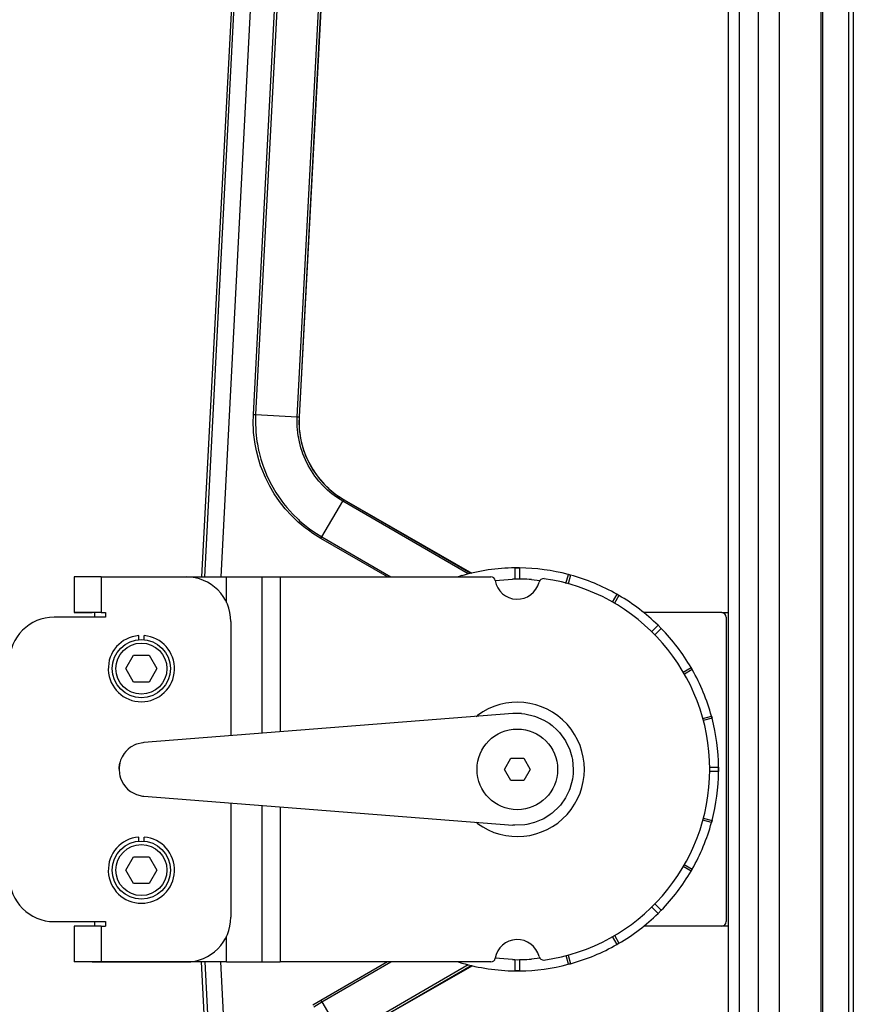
# Model space of a CAD drawing. Header units: millimetres. Extents: x -238.7 to -213.2, y 263.5 to 326.7.
# Tile 5 of 7: x -226.3 to -213.9, y 291.6 to 306.3. Entities that reach past the tile are written whole.
import ezdxf

# ---------------------------------------------------------------- set-up
doc = ezdxf.new("R2010")
doc.units = ezdxf.units.MM

# ---------------------------------------------------------------- blocks, each defined once
blk = doc.blocks.new('Mittelteil_1__6', base_point=(-3354.3, 4236.07))
at = {"color": 1, "linetype": 'Continuous'}
for p, q in [((-3332.91, 4505.21), (-3327.11, 4615.97)), ((-3326.67, 4616.2), (-3332.48, 4505.18)), ((-3342.7, 4505.71), (-3337.4, 4606.74)), ((-3336.88, 4607.16), (-3342.2, 4505.69)), ((-3343.17, 4601.55), (-3349.98, 4469.47)), ((-3353.57, 4469.47), (-3346.92, 4598.39)), ((-3342.74, 4503.81), (-3342.7, 4505.71)), ((-3342.2, 4505.69), (-3342.24, 4503.81)), ((-3342.2, 4505.69), (-3332.91, 4505.21)), ((-3342.69, 4502.37), (-3342.74, 4503.81)), ((-3342.24, 4503.81), (-3342.19, 4502.39)), ((-3332.93, 4503.8), (-3332.91, 4505.21)), ((-3332.9, 4502.94), (-3332.93, 4503.8)), ((-3332.48, 4505.18), (-3332.51, 4503.8)), ((-3332.51, 4503.8), (-3332.47, 4502.95)), ((-3342.64, 4501.71), (-3342.69, 4502.37)), ((-3342.4, 4499.64), (-3342.64, 4501.71)), ((-3342.19, 4502.39), (-3342.14, 4501.75)), ((-3342.14, 4501.75), (-3341.91, 4499.71)), ((-3332.86, 4502.38), (-3332.9, 4502.94)), ((-3332.69, 4500.98), (-3332.86, 4502.38)), ((-3332.47, 4502.95), (-3332.44, 4502.41)), ((-3332.44, 4502.41), (-3332.35, 4501.61)), ((-3332.35, 4501.61), (-3332.27, 4501.04)), ((-3342.31, 4499.07), (-3342.4, 4499.64)), ((-3342.02, 4497.6), (-3342.31, 4499.07)), ((-3341.91, 4499.71), (-3341.82, 4499.15)), ((-3341.82, 4499.15), (-3341.54, 4497.71)), ((-3332.65, 4500.7), (-3332.69, 4500.98)), ((-3332.43, 4499.59), (-3332.65, 4500.7)), ((-3332.08, 4498.25), (-3332.43, 4499.59)), ((-3332.27, 4501.04), (-3332.22, 4500.75)), ((-3332.22, 4500.75), (-3332.01, 4499.68)), ((-3332.01, 4499.68), (-3331.66, 4498.35)), ((-3341.5, 4495.59), (-3342.02, 4497.6)), ((-3341.54, 4497.71), (-3341.5, 4497.56)), ((-3341.5, 4497.56), (-3341.03, 4495.73)), ((-3331.82, 4497.44), (-3332.08, 4498.25)), ((-3331.63, 4496.91), (-3331.82, 4497.44)), ((-3331.66, 4498.35), (-3331.4, 4497.55)), ((-3331.08, 4495.6), (-3331.63, 4496.91)), ((-3331.4, 4497.55), (-3331.22, 4497.03)), ((-3331.22, 4497.03), (-3331.1, 4496.73)), ((-3341.08, 4494.27), (-3341.5, 4495.59)), ((-3341.03, 4495.73), (-3340.61, 4494.42)), ((-3331.1, 4496.73), (-3330.68, 4495.75)), ((-3330.44, 4494.31), (-3331.08, 4495.6)), ((-3330.68, 4495.75), (-3329.37, 4493.33)), ((-3340.84, 4493.61), (-3341.08, 4494.27)), ((-3340.03, 4491.67), (-3340.84, 4493.61)), ((-3340.61, 4494.42), (-3340.38, 4493.78)), ((-3340.38, 4493.78), (-3339.6, 4491.87)), ((-3329.75, 4493.14), (-3330.44, 4494.31)), ((-3328.96, 4491.98), (-3329.75, 4493.14)), ((-3329.37, 4493.33), (-3328.68, 4492.32)), ((-3339.06, 4489.72), (-3340.03, 4491.67)), ((-3339.6, 4491.87), (-3338.69, 4490.03)), ((-3328.62, 4491.53), (-3328.96, 4491.98)), ((-3328.68, 4492.32), (-3328.25, 4491.75)), ((-3328.09, 4490.87), (-3328.62, 4491.53)), ((-3328.25, 4491.75), (-3327.73, 4491.11)), ((-3327.08, 4489.76), (-3328.09, 4490.87)), ((-3327.73, 4491.11), (-3326.8, 4490.09)), ((-3338.06, 4488.02), (-3339.06, 4489.72)), ((-3338.69, 4490.03), (-3337.66, 4488.27)), ((-3336.88, 4486.31), (-3338.06, 4488.02)), ((-3337.66, 4488.27), (-3336.51, 4486.58)), ((-3326.34, 4489.04), (-3327.08, 4489.76)), ((-3326.8, 4490.09), (-3326.01, 4489.32)), ((-3326.14, 4488.85), (-3326.34, 4489.04)), ((-3325.07, 4487.95), (-3326.14, 4488.85)), ((-3326.01, 4489.32), (-3325.81, 4489.13)), ((-3325.81, 4489.13), (-3325.24, 4488.64)), ((-3325.24, 4488.64), (-3324.76, 4488.26)), ((-3324.76, 4488.26), (-3324.32, 4487.92)), ((-3336.34, 4485.59), (-3336.88, 4486.31)), ((-3336.51, 4486.58), (-3335.97, 4485.86)), ((-3335.97, 4485.86), (-3335.24, 4484.96)), ((-3327.43, 4478.4), (-3322.7, 4486.35)), ((-3324.62, 4487.62), (-3325.07, 4487.95)), ((-3323.94, 4487.13), (-3324.62, 4487.62)), ((-3324.32, 4487.92), (-3323.65, 4487.45)), ((-3322.7, 4486.35), (-3323.94, 4487.13)), ((-3323.65, 4487.45), (-3322.45, 4486.7)), ((-3294.69, 4470.12), (-3322.7, 4486.35)), ((-3322.45, 4486.7), (-3294.08, 4470.26)), ((-3335.59, 4484.67), (-3336.34, 4485.59)), ((-3334.18, 4483.13), (-3335.59, 4484.67)), ((-3335.24, 4484.96), (-3333.86, 4483.43)), ((-3332.96, 4481.94), (-3334.18, 4483.13)), ((-3333.86, 4483.43), (-3332.65, 4482.25)), ((-3332.68, 4481.69), (-3332.96, 4481.94)), ((-3331.09, 4480.37), (-3332.68, 4481.69)), ((-3332.65, 4482.25), (-3332.39, 4482.01)), ((-3332.39, 4482.01), (-3330.83, 4480.7)), ((-3330.41, 4479.86), (-3331.09, 4480.37)), ((-3330.83, 4480.7), (-3330.16, 4480.19)), ((-3329.41, 4479.16), (-3330.41, 4479.86)), ((-3330.16, 4480.19), (-3329.18, 4479.5)), ((-3329.18, 4479.5), (-3327.43, 4478.4)), ((-3327.63, 4478.06), (-3329.41, 4479.16)), ((-3327.63, 4478.06), (-3327.43, 4478.4)), ((-3312.76, 4469.47), (-3327.63, 4478.06)), ((-3327.43, 4478.4), (-3311.97, 4469.47)), ((-3353.57, 4383.47), (-3346.92, 4254.55)), ((-3343.17, 4251.39), (-3349.98, 4383.47)), ((-3312.75, 4383.47), (-3327.63, 4374.88)), ((-3327.43, 4374.54), (-3311.96, 4383.47)), ((-3294.68, 4382.83), (-3322.7, 4366.59)), ((-3322.48, 4366.22), (-3294.07, 4382.68)), ((-3327.63, 4374.88), (-3329.41, 4373.78)), ((-3329.18, 4373.44), (-3327.43, 4374.54)), ((-3327.63, 4374.88), (-3327.43, 4374.54)), ((-3327.43, 4374.54), (-3322.7, 4366.59))]:
    blk.add_line(p, q, dxfattribs=at)
at = {"color": 7, "linetype": 'Continuous'}
for p, q in [((-3326.57, 4616.36), (-3332.48, 4505.18)), ((-3347.55, 4598.24), (-3354.3, 4469.47)), ((-3322.45, 4486.7), (-3293.85, 4470.31)), ((-3347.55, 4254.7), (-3354.3, 4383.47)), ((-3322.48, 4366.22), (-3293.84, 4382.63))]:
    blk.add_line(p, q, dxfattribs=at)
blk.add_arc((-3312.41, 4504.11), 20.1, 176.9361, 240.0433, dxfattribs=at)
at = {"color": 1, "linetype": 'Continuous'}
for points, knots in [([(-3342.7, 4505.71), (-3342.61, 4505.71), (-3342.45, 4505.7), (-3342.28, 4505.69), (-3342.2, 4505.69)], [0, 0, 0, 0, 0.2493653, 0.4980991, 0.4980991, 0.4980991, 0.4980991]), ([(-3332.91, 4505.21), (-3332.87, 4505.2), (-3332.76, 4505.2), (-3332.62, 4505.19), (-3332.52, 4505.19), (-3332.49, 4505.18), (-3332.48, 4505.18)], [0, 0, 0, 0, 0.1250486, 0.3261655, 0.4149161, 0.4275948, 0.4275948, 0.4275948, 0.4275948]), ([(-3322.45, 4486.7), (-3322.45, 4486.69), (-3322.47, 4486.67), (-3322.52, 4486.61), (-3322.61, 4486.5), (-3322.66, 4486.41), (-3322.7, 4486.35)], [0, 0, 0, 0, 0.0128751, 0.1030005, 0.2209228, 0.4299465, 0.4299465, 0.4299465, 0.4299465]), ([(-3322.45, 4486.7), (-3322.45, 4486.69), (-3322.47, 4486.67), (-3322.52, 4486.61), (-3322.61, 4486.5), (-3322.66, 4486.41), (-3322.7, 4486.35)], [0, 0, 0, 0, 0.0128751, 0.1030005, 0.2209228, 0.4299465, 0.4299465, 0.4299465, 0.4299465])]:
    blk.add_open_spline(points, degree=3, knots=knots, dxfattribs=at)
blk = doc.blocks.new('Rückdeckel-kpl___7', base_point=(-3354.3, 4236.07))
blk.add_blockref('Mittelteil_1__6', (-3354.3, 4236.07))
blk = doc.blocks.new('Diffusor-Rahmen-seitlich_1__8', base_point=(-3209.63, 4018.04))
at = {"color": 1, "linetype": 'Continuous'}
blk.add_line((-3209.63, 4018.92), (-3209.63, 4834.02), dxfattribs=at)
at = {"color": 7, "linetype": 'Continuous'}
blk.add_line((-3208.63, 4018.04), (-3208.63, 4834.9), dxfattribs=at)
blk = doc.blocks.new('Standard-Diffusor-kpl___9', base_point=(-3209.63, 4018.04))
blk.add_blockref('Diffusor-Rahmen-seitlich_1__8', (-3209.63, 4018.04))
blk = doc.blocks.new('Aufnahmewinkel-kurz_1', base_point=(-3382.73, 4383.47))
at = {"color": 7, "linetype": 'Continuous'}
for p, q in [((-3382.73, 4461.47), (-3378.73, 4461.47)), ((-3378.48, 4461.47), (-3378.73, 4461.47)), ((-3378.23, 4461.47), (-3378.48, 4461.47)), ((-3378.73, 4383.47), (-3382.73, 4383.47)), ((-3378.73, 4383.47), (-3376.73, 4383.47)), ((-3376.73, 4383.47), (-3357.73, 4383.47))]:
    blk.add_line(p, q, dxfattribs=at)
blk = doc.blocks.new('Aufnahmewinkel-kurz', base_point=(-3403.23, 4383.47))
at = {"color": 7, "linetype": 'Continuous'}
for p, q in [((-3382.73, 4469.47), (-3382.73, 4461.47)), ((-3376.73, 4469.47), (-3382.73, 4469.47)), ((-3376.73, 4469.47), (-3357.73, 4469.47)), ((-3375.73, 4460.47), (-3387.23, 4460.47)), ((-3376.73, 4461.47), (-3382.73, 4461.47)), ((-3376.73, 4461.47), (-3375.73, 4461.47)), ((-3375.73, 4461.47), (-3375.73, 4460.47)), ((-3347.73, 4459.47), (-3347.73, 4433.98)), ((-3397.23, 4439.97), (-3397.23, 4450.47)), ((-3403.23, 4412.97), (-3403.23, 4439.97)), ((-3403.23, 4439.97), (-3397.23, 4439.97)), ((-3347.73, 4418.96), (-3347.73, 4393.47)), ((-3397.23, 4412.97), (-3403.23, 4412.97)), ((-3397.23, 4412.97), (-3397.23, 4402.47)), ((-3387.23, 4392.47), (-3375.73, 4392.47)), ((-3382.73, 4391.47), (-3382.73, 4383.47)), ((-3376.73, 4391.47), (-3382.73, 4391.47)), ((-3376.73, 4391.47), (-3375.73, 4391.47)), ((-3375.73, 4392.47), (-3375.73, 4391.47)), ((-3376.73, 4383.47), (-3382.73, 4383.47)), ((-3376.73, 4383.47), (-3357.73, 4383.47))]:
    blk.add_line(p, q, dxfattribs=at)
at = {"color": 1, "linetype": 'Continuous'}
for p, q in [((-3376.73, 4469.47), (-3376.73, 4461.47)), ((-3397.23, 4412.97), (-3397.23, 4439.97)), ((-3376.73, 4391.47), (-3376.73, 4383.47))]:
    blk.add_line(p, q, dxfattribs=at)
at = {"color": 7, "linetype": 'Continuous'}
for centre, start, end in [((-3357.73, 4459.47), 360, 90), ((-3387.23, 4450.47), 90, 180), ((-3387.23, 4402.47), 180, 270), ((-3357.73, 4393.47), 270, 360)]:
    blk.add_arc(centre, 10, start, end, dxfattribs=at)
blk = doc.blocks.new('Rohrbuegel-kurz', base_point=(-3416.23, 4408.27))
at = {"color": 7, "linetype": 'Continuous'}
for p, q in [((-3401.23, 4444.65), (-3401.52, 4444.62)), ((-3401.23, 4444.65), (-3401.52, 4444.62)), ((-3401.09, 4444.64), (-3401.23, 4444.65)), ((-3399.39, 4444.23), (-3399.57, 4444.3)), ((-3398.96, 4443.99), (-3399.39, 4444.23)), ((-3399.23, 4444.17), (-3399.39, 4444.23)), ((-3398.96, 4443.99), (-3399.23, 4444.17)), ((-3405.21, 4441.82), (-3405.27, 4441.62)), ((-3405.27, 4441.62), (-3405.21, 4441.82)), ((-3404.98, 4442.36), (-3405.21, 4441.82)), ((-3404.98, 4442.36), (-3405.21, 4441.82)), ((-3405.09, 4442.06), (-3404.98, 4442.36)), ((-3404.85, 4442.57), (-3404.98, 4442.36)), ((-3404.67, 4442.87), (-3404.75, 4442.73)), ((-3404.52, 4443.07), (-3404.67, 4442.87)), ((-3404.27, 4443.32), (-3404.52, 4443.07)), ((-3403.46, 4443.99), (-3403.93, 4443.67)), ((-3402.42, 4442.28), (-3403.07, 4441.68)), ((-3402.2, 4442.43), (-3402.78, 4442.02)), ((-3401.47, 4442.64), (-3402.2, 4442.43)), ((-3401.85, 4442.56), (-3402.2, 4442.43)), ((-3401.47, 4442.64), (-3401.85, 4442.56)), ((-3401.23, 4442.65), (-3401.47, 4442.64)), ((-3401.09, 4442.65), (-3401.23, 4442.65)), ((-3400.71, 4442.59), (-3401.09, 4442.65)), ((-3400.18, 4442.39), (-3401.09, 4442.65)), ((-3400.34, 4442.47), (-3400.71, 4442.59)), ((-3400.18, 4442.39), (-3400.34, 4442.47)), ((-3400.01, 4442.28), (-3400.18, 4442.39)), ((-3399.49, 4441.8), (-3400.18, 4442.39)), ((-3399.49, 4441.8), (-3400.01, 4442.28)), ((-3398.39, 4443.55), (-3398.6, 4443.71)), ((-3398.39, 4443.55), (-3398.6, 4443.71)), ((-3398.14, 4443.31), (-3398.39, 4443.55)), ((-3397.63, 4442.64), (-3397.87, 4442.96)), ((-3397.71, 4442.77), (-3397.87, 4442.96)), ((-3397.49, 4442.33), (-3397.63, 4442.64)), ((-3397.23, 4441.62), (-3397.37, 4442.15)), ((-3397.27, 4441.87), (-3397.37, 4442.15)), ((-3397.27, 4441.87), (-3397.23, 4441.62)), ((-3408.7, 4439.48), (-3408.45, 4439.62)), ((-3408.45, 4439.62), (-3408.32, 4439.69)), ((-3408.32, 4439.69), (-3406.92, 4440.35)), ((-3408.32, 4439.69), (-3408.18, 4439.76)), ((-3408.18, 4439.76), (-3408.01, 4439.85)), ((-3408.01, 4439.85), (-3407.87, 4439.92)), ((-3407.87, 4439.92), (-3407.74, 4439.99)), ((-3407.74, 4439.99), (-3407.6, 4440.05)), ((-3407.6, 4440.05), (-3407.39, 4440.15)), ((-3407.39, 4440.15), (-3407.24, 4440.21)), ((-3407.24, 4440.21), (-3407.1, 4440.27)), ((-3407.1, 4440.27), (-3406.92, 4440.35)), ((-3406.92, 4440.35), (-3406.64, 4440.46)), ((-3406.92, 4440.35), (-3406.78, 4440.41)), ((-3406.78, 4440.41), (-3406.64, 4440.46)), ((-3406.78, 4440.41), (-3406.64, 4440.46)), ((-3406.64, 4440.46), (-3406.78, 4440.41)), ((-3406.78, 4440.41), (-3406.64, 4440.46)), ((-3406.64, 4440.46), (-3406.28, 4440.6)), ((-3406.64, 4440.46), (-3406.42, 4440.54)), ((-3406.28, 4440.6), (-3406.42, 4440.54)), ((-3406.28, 4440.6), (-3406.11, 4440.65)), ((-3406.28, 4440.6), (-3406.11, 4440.65)), ((-3406.11, 4440.65), (-3405.94, 4440.71)), ((-3406.11, 4440.65), (-3405.94, 4440.71)), ((-3405.44, 4440.14), (-3405.51, 4426.47)), ((-3405.27, 4441.62), (-3405.44, 4440.14)), ((-3405.43, 4440.47), (-3405.43, 4412.47)), ((-3403.43, 4412.47), (-3403.43, 4440.47)), ((-3403.42, 4439.54), (-3403.41, 4440.64)), ((-3403.41, 4440.64), (-3403.07, 4441.68)), ((-3403.25, 4441.21), (-3403.35, 4441)), ((-3403.16, 4441.42), (-3403.25, 4441.21)), ((-3403.07, 4441.68), (-3403.16, 4441.42)), ((-3399.15, 4441.2), (-3399.31, 4441.52)), ((-3399.15, 4441.2), (-3399.16, 4441.01)), ((-3399.15, 4441.2), (-3399.16, 4441.01)), ((-3399.16, 4441.01), (-3399.15, 4441.2)), ((-3399.15, 4441.2), (-3399.16, 4441.01)), ((-3399.15, 4441.2), (-3399.16, 4441.01)), ((-3399.16, 4441.01), (-3399.15, 4441.2)), ((-3399.16, 4441.01), (-3399.04, 4440.68)), ((-3399.04, 4440.68), (-3399.16, 4441.01)), ((-3399.04, 4440.68), (-3399.16, 4441.01)), ((-3399.03, 4439.97), (-3399.04, 4440.68)), ((-3399.03, 4440.47), (-3399.03, 4439.97)), ((-3411.9, 4437.01), (-3411.33, 4437.56)), ((-3411.69, 4437.22), (-3411.48, 4437.42)), ((-3411.48, 4437.42), (-3411.33, 4437.56)), ((-3411.33, 4437.56), (-3411.09, 4437.77)), ((-3411.09, 4437.77), (-3410.81, 4438.01)), ((-3411.09, 4437.77), (-3410.81, 4438.01)), ((-3410.81, 4438.01), (-3410.16, 4438.52)), ((-3410.81, 4438.01), (-3410.6, 4438.18)), ((-3410.6, 4438.18), (-3410.38, 4438.35)), ((-3410.16, 4438.52), (-3409.94, 4438.68)), ((-3409.94, 4438.68), (-3409.71, 4438.84)), ((-3409.71, 4438.84), (-3408.94, 4439.34)), ((-3409.71, 4438.84), (-3409.48, 4439)), ((-3409.48, 4439), (-3409.35, 4439.08)), ((-3409.35, 4439.08), (-3408.94, 4439.34)), ((-3408.94, 4439.34), (-3408.7, 4439.48)), ((-3408.94, 4439.34), (-3408.7, 4439.48)), ((-3403.43, 4439.28), (-3403.18, 4439.31)), ((-3403.4, 4430.82), (-3403.42, 4439.54)), ((-3413.7, 4434.81), (-3413.22, 4435.48)), ((-3413.45, 4435.17), (-3413.22, 4435.48)), ((-3413.22, 4435.48), (-3413.11, 4435.63)), ((-3413.11, 4435.63), (-3412.9, 4435.89)), ((-3412.9, 4435.89), (-3412.35, 4436.53)), ((-3412.9, 4435.89), (-3412.71, 4436.12)), ((-3412.55, 4436.31), (-3412.35, 4436.53)), ((-3412.35, 4436.53), (-3412.11, 4436.79)), ((-3412.11, 4436.79), (-3411.9, 4437.01)), ((-3412.11, 4436.79), (-3411.9, 4437.01)), ((-3411.9, 4437.01), (-3411.69, 4437.22)), ((-3414.79, 4432.89), (-3414.72, 4433.02)), ((-3414.72, 4433.02), (-3414.45, 4433.54)), ((-3414.45, 4433.54), (-3414.15, 4434.08)), ((-3414.45, 4433.54), (-3414.37, 4433.71)), ((-3414.37, 4433.71), (-3414.23, 4433.95)), ((-3414.23, 4433.95), (-3414.15, 4434.08)), ((-3414.15, 4434.08), (-3413.85, 4434.57)), ((-3413.85, 4434.57), (-3413.7, 4434.81)), ((-3413.85, 4434.57), (-3413.7, 4434.81)), ((-3413.7, 4434.81), (-3413.54, 4435.03)), ((-3413.54, 4435.03), (-3413.45, 4435.17)), ((-3415.59, 4430.79), (-3415.5, 4431.07)), ((-3415.5, 4431.07), (-3415.46, 4431.22)), ((-3415.39, 4431.41), (-3415.32, 4431.59)), ((-3415.32, 4431.59), (-3415.15, 4432.06)), ((-3415.32, 4431.59), (-3415.24, 4431.83)), ((-3415.24, 4431.83), (-3415.15, 4432.06)), ((-3415.15, 4432.06), (-3415.08, 4432.21)), ((-3415.08, 4432.21), (-3414.85, 4432.75)), ((-3415.08, 4432.21), (-3414.97, 4432.48)), ((-3414.97, 4432.48), (-3414.91, 4432.61)), ((-3414.91, 4432.61), (-3414.85, 4432.75)), ((-3414.85, 4432.75), (-3414.79, 4432.89)), ((-3403.41, 4417.76), (-3403.4, 4430.82)), ((-3416.08, 4428.58), (-3416.04, 4428.86)), ((-3416.04, 4428.86), (-3415.99, 4429.13)), ((-3416.04, 4428.86), (-3416.01, 4428.99)), ((-3416.01, 4428.99), (-3415.99, 4429.13)), ((-3415.99, 4429.13), (-3415.96, 4429.28)), ((-3415.96, 4429.28), (-3415.59, 4430.79)), ((-3415.96, 4429.28), (-3415.93, 4429.43)), ((-3415.93, 4429.43), (-3415.89, 4429.63)), ((-3415.89, 4429.63), (-3415.86, 4429.76)), ((-3415.86, 4429.76), (-3415.82, 4429.92)), ((-3415.82, 4429.92), (-3415.79, 4430.06)), ((-3415.79, 4430.06), (-3415.73, 4430.3)), ((-3415.73, 4430.3), (-3415.69, 4430.45)), ((-3415.69, 4430.45), (-3415.65, 4430.6)), ((-3416.23, 4426.47), (-3416.17, 4427.76)), ((-3416.23, 4426.47), (-3416.22, 4426.66)), ((-3416.22, 4426.29), (-3416.23, 4426.47)), ((-3416.22, 4426.14), (-3416.23, 4426.47)), ((-3416.22, 4426.93), (-3416.21, 4427.12)), ((-3416.22, 4426.8), (-3416.22, 4426.93)), ((-3416.22, 4426.66), (-3416.22, 4426.8)), ((-3416.21, 4427.12), (-3416.2, 4427.3)), ((-3416.2, 4427.3), (-3416.19, 4427.48)), ((-3416.19, 4427.48), (-3416.17, 4427.76)), ((-3416.17, 4427.76), (-3416.16, 4427.9)), ((-3416.16, 4427.9), (-3416.14, 4428.03)), ((-3416.14, 4428.03), (-3416.13, 4428.2)), ((-3416.13, 4428.2), (-3416.08, 4428.58)), ((-3405.51, 4426.47), (-3405.45, 4413.33)), ((-3416.22, 4426.14), (-3416.22, 4426.29)), ((-3416.22, 4426.01), (-3416.22, 4426.14)), ((-3416.21, 4425.83), (-3416.22, 4426.01)), ((-3416.19, 4425.46), (-3416.21, 4425.83)), ((-3416.19, 4425.46), (-3416.21, 4425.83)), ((-3416.16, 4425.09), (-3416.18, 4425.25)), ((-3416.13, 4424.82), (-3416.16, 4425.09)), ((-3416.13, 4424.82), (-3416.16, 4425.09)), ((-3416.11, 4424.64), (-3416.13, 4424.82)), ((-3415.92, 4423.47), (-3416.13, 4424.82)), ((-3416.08, 4424.35), (-3416.11, 4424.64)), ((-3416.03, 4424.06), (-3416.08, 4424.35)), ((-3416, 4423.91), (-3416.03, 4424.06)), ((-3415.96, 4423.64), (-3416, 4423.91)), ((-3415.92, 4423.47), (-3415.96, 4423.64)), ((-3415.89, 4423.32), (-3415.92, 4423.47)), ((-3415.86, 4423.19), (-3415.89, 4423.32)), ((-3415.82, 4423.03), (-3415.89, 4423.32)), ((-3415.82, 4423.03), (-3415.86, 4423.19)), ((-3415.77, 4422.78), (-3415.82, 4423.03)), ((-3415.73, 4422.65), (-3415.77, 4422.78)), ((-3415.69, 4422.49), (-3415.73, 4422.65)), ((-3415.65, 4422.35), (-3415.69, 4422.49)), ((-3415.55, 4422.03), (-3415.65, 4422.35)), ((-3415.5, 4421.87), (-3415.55, 4422.03)), ((-3415.46, 4421.73), (-3415.5, 4421.87)), ((-3415.01, 4420.56), (-3415.5, 4421.87)), ((-3415.29, 4421.26), (-3415.35, 4421.42)), ((-3415.19, 4420.99), (-3415.29, 4421.26)), ((-3415.13, 4420.84), (-3415.19, 4420.99)), ((-3415.07, 4420.7), (-3415.13, 4420.84)), ((-3415.01, 4420.56), (-3415.07, 4420.7)), ((-3414.95, 4420.42), (-3415.01, 4420.56)), ((-3414.89, 4420.29), (-3414.95, 4420.42)), ((-3414.82, 4420.14), (-3414.89, 4420.29)), ((-3414.71, 4419.89), (-3414.82, 4420.14)), ((-3414.58, 4419.65), (-3414.71, 4419.89)), ((-3414.4, 4419.3), (-3414.58, 4419.65)), ((-3414.4, 4419.3), (-3414.58, 4419.65)), ((-3414.32, 4419.16), (-3414.4, 4419.3)), ((-3414.32, 4419.16), (-3414.4, 4419.3)), ((-3414.19, 4418.92), (-3414.32, 4419.16)), ((-3413.65, 4418.06), (-3414.32, 4419.16)), ((-3414.04, 4418.68), (-3414.19, 4418.92)), ((-3413.8, 4418.29), (-3414.04, 4418.68)), ((-3413.49, 4417.84), (-3413.65, 4418.06)), ((-3413.3, 4417.57), (-3413.49, 4417.84)), ((-3403.41, 4415.52), (-3403.41, 4417.76)), ((-3413.15, 4417.37), (-3413.3, 4417.57)), ((-3412.97, 4417.14), (-3413.15, 4417.37)), ((-3412.97, 4417.14), (-3413.15, 4417.37)), ((-3412.81, 4416.94), (-3412.97, 4417.14)), ((-3412.81, 4416.94), (-3412.97, 4417.14)), ((-3412.62, 4416.71), (-3412.81, 4416.94)), ((-3412.62, 4416.71), (-3412.81, 4416.94)), ((-3412.25, 4416.3), (-3412.46, 4416.54)), ((-3411.7, 4415.74), (-3412.46, 4416.54)), ((-3412.11, 4416.16), (-3412.25, 4416.3)), ((-3411.9, 4415.93), (-3412.11, 4416.16)), ((-3411.7, 4415.74), (-3411.9, 4415.93)), ((-3411.48, 4415.52), (-3411.7, 4415.74)), ((-3411.48, 4415.52), (-3411.7, 4415.74)), ((-3411.33, 4415.39), (-3411.48, 4415.52)), ((-3403.38, 4412.19), (-3403.41, 4415.52)), ((-3411.09, 4415.17), (-3411.33, 4415.39)), ((-3410.74, 4414.88), (-3411.09, 4415.17)), ((-3410.74, 4414.88), (-3411.09, 4415.17)), ((-3410.6, 4414.76), (-3410.74, 4414.88)), ((-3410.38, 4414.59), (-3410.6, 4414.76)), ((-3410.16, 4414.42), (-3410.38, 4414.59)), ((-3409.77, 4414.14), (-3410.16, 4414.42)), ((-3409.98, 4414.31), (-3410.16, 4414.42)), ((-3409.64, 4414.05), (-3409.98, 4414.31)), ((-3409.64, 4414.05), (-3409.77, 4414.14)), ((-3409.41, 4413.9), (-3409.64, 4414.05)), ((-3409.17, 4413.75), (-3409.41, 4413.9)), ((-3409.17, 4413.75), (-3409.41, 4413.9)), ((-3408.93, 4413.6), (-3409.17, 4413.75)), ((-3408.93, 4413.6), (-3409.17, 4413.75)), ((-3408.67, 4413.45), (-3408.93, 4413.6)), ((-3408.49, 4413.35), (-3408.67, 4413.45)), ((-3408.67, 4413.45), (-3408.49, 4413.35)), ((-3408.23, 4413.21), (-3408.67, 4413.45)), ((-3408.36, 4413.28), (-3408.49, 4413.35)), ((-3408.49, 4413.35), (-3408.23, 4413.21)), ((-3408.23, 4413.21), (-3408.36, 4413.28)), ((-3405.45, 4413.33), (-3405.42, 4412.12)), ((-3403.18, 4413.63), (-3403.43, 4413.67)), ((-3408.01, 4413.09), (-3408.23, 4413.21)), ((-3407.87, 4413.03), (-3408.01, 4413.09)), ((-3407.74, 4412.96), (-3408.01, 4413.09)), ((-3407.74, 4412.96), (-3407.87, 4413.03)), ((-3407.6, 4412.9), (-3407.74, 4412.96)), ((-3407.74, 4412.96), (-3407.6, 4412.9)), ((-3407.6, 4412.9), (-3407.74, 4412.96)), ((-3407.42, 4412.81), (-3407.6, 4412.9)), ((-3407.28, 4412.75), (-3407.6, 4412.9)), ((-3407.28, 4412.75), (-3407.42, 4412.81)), ((-3407.42, 4412.81), (-3407.28, 4412.75)), ((-3407.01, 4412.63), (-3407.28, 4412.75)), ((-3407.28, 4412.75), (-3407.01, 4412.63)), ((-3407.01, 4412.63), (-3407.28, 4412.75)), ((-3406.87, 4412.57), (-3407.01, 4412.63)), ((-3407.01, 4412.63), (-3406.87, 4412.57)), ((-3406.73, 4412.52), (-3406.87, 4412.57)), ((-3406.87, 4412.57), (-3406.73, 4412.52)), ((-3406.73, 4412.52), (-3406.87, 4412.57)), ((-3406.73, 4412.52), (-3406.52, 4412.44)), ((-3406.73, 4412.52), (-3406.52, 4412.44)), ((-3406.73, 4412.52), (-3406.37, 4412.38)), ((-3406.52, 4412.44), (-3406.37, 4412.38)), ((-3406.37, 4412.38), (-3406.16, 4412.24)), ((-3406.16, 4412.24), (-3405.97, 4412.1)), ((-3405.42, 4412.12), (-3405.27, 4411.32)), ((-3405.27, 4411.32), (-3405.2, 4411.11)), ((-3405.27, 4411.32), (-3405.2, 4411.11)), ((-3405.2, 4411.11), (-3404.98, 4410.58)), ((-3405.2, 4411.11), (-3404.98, 4410.58)), ((-3403.18, 4411.58), (-3403.38, 4412.19)), ((-3403.38, 4412.19), (-3403.09, 4411.33)), ((-3403.09, 4411.33), (-3403.38, 4412.19)), ((-3403.32, 4411.94), (-3403.25, 4411.73)), ((-3403.32, 4411.94), (-3403.18, 4411.58)), ((-3403.18, 4411.58), (-3403.25, 4411.73)), ((-3403.25, 4411.73), (-3403.18, 4411.58)), ((-3403.09, 4411.33), (-3402.42, 4410.66)), ((-3400.18, 4410.56), (-3399.49, 4411.14)), ((-3400, 4410.66), (-3399.49, 4411.14)), ((-3399.37, 4411.29), (-3399.11, 4411.98)), ((-3399.26, 4411.61), (-3399.37, 4411.29)), ((-3399.31, 4411.43), (-3399.15, 4411.75)), ((-3399.15, 4411.75), (-3399.26, 4411.61)), ((-3399.26, 4411.61), (-3399.15, 4411.75)), ((-3399.15, 4411.75), (-3399.26, 4411.61)), ((-3399.11, 4411.98), (-3399.15, 4411.75)), ((-3399.11, 4411.98), (-3399.15, 4411.75)), ((-3399.11, 4411.98), (-3399.04, 4412.29)), ((-3399.04, 4412.29), (-3399.03, 4412.97)), ((-3399.03, 4412.97), (-3399.03, 4412.47)), ((-3397.23, 4411.33), (-3397.37, 4410.8)), ((-3397.37, 4410.8), (-3397.27, 4411.07)), ((-3397.23, 4411.33), (-3397.27, 4411.07)), ((-3405.07, 4410.84), (-3404.98, 4410.58)), ((-3404.98, 4410.58), (-3404.84, 4410.35)), ((-3404.74, 4410.18), (-3404.52, 4409.87)), ((-3404.52, 4409.87), (-3404.2, 4409.54)), ((-3404.07, 4409.39), (-3403.93, 4409.27)), ((-3403.93, 4409.27), (-3403.62, 4409.07)), ((-3403.93, 4409.27), (-3403.29, 4408.82)), ((-3402.78, 4410.92), (-3402.28, 4410.56)), ((-3402.28, 4410.56), (-3401.84, 4410.38)), ((-3402.13, 4410.49), (-3401.47, 4410.31)), ((-3401.84, 4410.38), (-3401.47, 4410.31)), ((-3401.47, 4410.31), (-3401.23, 4410.29)), ((-3401.23, 4410.29), (-3401.08, 4410.3)), ((-3401.08, 4410.3), (-3400.18, 4410.56)), ((-3401.08, 4410.3), (-3400.7, 4410.36)), ((-3400.7, 4410.36), (-3400.34, 4410.48)), ((-3400.34, 4410.48), (-3400.18, 4410.56)), ((-3400.18, 4410.56), (-3400, 4410.66)), ((-3399.23, 4408.8), (-3398.96, 4408.96)), ((-3398.36, 4409.46), (-3398.14, 4409.64)), ((-3397.89, 4409.95), (-3397.77, 4410.09)), ((-3397.77, 4410.09), (-3397.63, 4410.31)), ((-3397.63, 4410.31), (-3397.49, 4410.61)), ((-3401.52, 4408.32), (-3401.23, 4408.29)), ((-3401.37, 4408.3), (-3401.23, 4408.29)), ((-3399.48, 4408.69), (-3399.23, 4408.8))]:
    blk.add_line(p, q, dxfattribs=at)
for centre, radius, start, end in [((-3401.23, 4440.47), 4.2, 23.4783, 180), ((-3401.23, 4440.47), 2.2, 0, 180), ((-3401.23, 4412.47), 4.2, 180, 336.5217), ((-3401.23, 4412.47), 2.2, 180, 0)]:
    blk.add_arc(centre, radius, start, end, dxfattribs=at)
blk = doc.blocks.new('Rohrbuegel-kurz_1', base_point=(-3406.6, 4440.49))
at = {"color": 7, "linetype": 'Continuous'}
for p, q in [((-3406.6, 4440.49), (-3406.37, 4440.58)), ((-3406.37, 4440.58), (-3406.16, 4440.7))]:
    blk.add_line(p, q, dxfattribs=at)
blk = doc.blocks.new('Tragblech_1', base_point=(-3466.21, 4424.97))
at = {"color": 1, "linetype": 'Continuous'}
for p, q in [((-3466.21, 4424.97), (-3466.21, 4427.97)), ((-3428.55, 4427.97), (-3428.55, 4424.97)), ((-3423.57, 4427.97), (-3423.57, 4424.97))]:
    blk.add_line(p, q, dxfattribs=at)
at = {"color": 7, "linetype": 'Continuous'}
for p, q in [((-3466.21, 4424.97), (-3466.21, 4427.97)), ((-3466.21, 4427.97), (-3428.55, 4427.97)), ((-3423.57, 4427.97), (-3428.55, 4427.97)), ((-3416.23, 4427.97), (-3423.57, 4427.97)), ((-3416.23, 4427.97), (-3416.23, 4426.48)), ((-3416.23, 4426.48), (-3416.23, 4424.97)), ((-3466.21, 4424.97), (-3428.55, 4424.97)), ((-3423.57, 4424.97), (-3428.55, 4424.97)), ((-3416.23, 4424.97), (-3423.57, 4424.97))]:
    blk.add_line(p, q, dxfattribs=at)
blk = doc.blocks.new('Aufnahmestueck', base_point=(-3466.23, 4401.47))
at = {"color": 7, "linetype": 'Continuous'}
for p, q in [((-3466.23, 4450.38), (-3466.18, 4450.68)), ((-3466.18, 4450.68), (-3466.09, 4450.89)), ((-3466.09, 4450.89), (-3466.18, 4450.68)), ((-3466.09, 4450.89), (-3465.93, 4451.09)), ((-3465.93, 4451.09), (-3466.09, 4450.89)), ((-3465.78, 4451.22), (-3465.52, 4451.34)), ((-3465.52, 4451.34), (-3465.78, 4451.22)), ((-3465.52, 4451.34), (-3465.23, 4451.39)), ((-3465.23, 4451.39), (-3465.52, 4451.34)), ((-3465.23, 4451.39), (-3462.73, 4451.39)), ((-3465.23, 4451.39), (-3462.73, 4451.39)), ((-3397.17, 4451.47), (-3462.73, 4451.39)), ((-3466.23, 4450.38), (-3466.23, 4443.7)), ((-3466.23, 4443.7), (-3466.23, 4441.52)), ((-3466.23, 4443.7), (-3466.23, 4441.52)), ((-3466.23, 4441.52), (-3466.23, 4439.11)), ((-3466.23, 4439.11), (-3466.23, 4441.52)), ((-3408.37, 4439.78), (-3409.45, 4439.14)), ((-3407.42, 4440.24), (-3408.37, 4439.78)), ((-3406.15, 4440.75), (-3407.42, 4440.24)), ((-3466.23, 4439.11), (-3466.23, 4436.5)), ((-3466.23, 4436.5), (-3466.23, 4439.11)), ((-3411.27, 4437.75), (-3412.09, 4436.96)), ((-3410.43, 4438.44), (-3411.27, 4437.75)), ((-3409.45, 4439.14), (-3410.43, 4438.44)), ((-3466.23, 4436.5), (-3466.23, 4433.75)), ((-3466.23, 4436.5), (-3466.23, 4433.75)), ((-3412.87, 4436.08), (-3414.2, 4434.2)), ((-3412.76, 4436.22), (-3412.87, 4436.08)), ((-3412.09, 4436.96), (-3412.76, 4436.22)), ((-3466.23, 4433.75), (-3466.23, 4430.88)), ((-3466.23, 4430.88), (-3466.23, 4433.75)), ((-3414.2, 4434.2), (-3414.86, 4432.97)), ((-3466.23, 4430.88), (-3466.23, 4427.95)), ((-3466.23, 4430.88), (-3466.23, 4427.95)), ((-3415.6, 4431.1), (-3415.93, 4429.91)), ((-3415.23, 4432.12), (-3415.6, 4431.1)), ((-3414.86, 4432.97), (-3415.23, 4432.12)), ((-3416.05, 4429.36), (-3416.25, 4428.02)), ((-3415.93, 4429.91), (-3416.05, 4429.36)), ((-3466.23, 4424.99), (-3466.23, 4422.06)), ((-3416.25, 4424.92), (-3415.93, 4423.03)), ((-3466.23, 4422.06), (-3466.23, 4419.2)), ((-3466.23, 4422.06), (-3466.23, 4419.2)), ((-3415.93, 4423.03), (-3415.69, 4422.15)), ((-3415.69, 4422.15), (-3415.61, 4421.87)), ((-3415.61, 4421.87), (-3415.23, 4420.82)), ((-3415.23, 4420.82), (-3414.28, 4418.88)), ((-3466.23, 4419.2), (-3466.23, 4416.44)), ((-3466.23, 4416.44), (-3466.23, 4419.2)), ((-3414.28, 4418.88), (-3414.13, 4418.64)), ((-3414.13, 4418.64), (-3412.87, 4416.86)), ((-3466.23, 4416.44), (-3466.23, 4413.84)), ((-3466.23, 4416.44), (-3466.23, 4413.84)), ((-3412.87, 4416.86), (-3412.08, 4415.98)), ((-3412.08, 4415.98), (-3411.53, 4415.43)), ((-3411.53, 4415.43), (-3411.27, 4415.2)), ((-3466.23, 4413.84), (-3466.23, 4411.43)), ((-3466.23, 4411.43), (-3466.23, 4413.84)), ((-3411.27, 4415.2), (-3409.44, 4413.8)), ((-3409.44, 4413.8), (-3408.58, 4413.29)), ((-3408.58, 4413.29), (-3408.3, 4413.13)), ((-3466.23, 4411.43), (-3466.23, 4409.24)), ((-3466.23, 4409.24), (-3466.23, 4411.43)), ((-3408.3, 4413.13), (-3407.41, 4412.7)), ((-3407.41, 4412.7), (-3406.23, 4412.27)), ((-3466.23, 4409.24), (-3466.23, 4402.56)), ((-3466.18, 4402.27), (-3466.23, 4402.56)), ((-3466.06, 4402), (-3466.18, 4402.27)), ((-3465.93, 4401.85), (-3466.06, 4402)), ((-3465.78, 4401.73), (-3465.93, 4401.85)), ((-3465.93, 4401.85), (-3465.78, 4401.73)), ((-3465.43, 4401.58), (-3465.78, 4401.73)), ((-3465.23, 4401.56), (-3465.43, 4401.58)), ((-3465.23, 4401.56), (-3462.73, 4401.56)), ((-3465.23, 4401.56), (-3462.73, 4401.56)), ((-3397.17, 4401.47), (-3462.73, 4401.56))]:
    blk.add_line(p, q, dxfattribs=at)
at = {"color": 1, "linetype": 'Continuous'}
for p, q in [((-3465.23, 4451.39), (-3465.23, 4428.01)), ((-3465.23, 4424.93), (-3465.23, 4401.56))]:
    blk.add_line(p, q, dxfattribs=at)
blk = doc.blocks.new('Rohrbuegel-kurz-geschw_', base_point=(-3466.23, 4383.47))
for name, p in [('Aufnahmewinkel-kurz', (-3403.23, 4383.47)), ('Aufnahmewinkel-kurz_1', (-3382.73, 4383.47)), ('Aufnahmestueck', (-3466.23, 4401.47)), ('Rohrbuegel-kurz', (-3416.23, 4408.27)), ('Rohrbuegel-kurz_1', (-3406.6, 4440.49)), ('Tragblech_1', (-3466.21, 4424.97))]:
    blk.add_blockref(name, p)
blk = doc.blocks.new('Haltebuegel-kurz', base_point=(-3581.23, 4383.47))
blk.add_blockref('Rohrbuegel-kurz-geschw_', (-3466.23, 4383.47))
blk = doc.blocks.new('Buegelauge__26', base_point=(-3377.23, 4383.47))
at = {"color": 7, "linetype": 'Continuous'}
for p, q in [((-3357.73, 4383.47), (-3377.23, 4383.47)), ((-3354.3, 4383.47), (-3357.73, 4383.47))]:
    blk.add_line(p, q, dxfattribs=at)
blk = doc.blocks.new('Buegellager-mont___27', base_point=(-3377.23, 4383.47))
blk.add_blockref('Buegelauge__26', (-3377.23, 4383.47))
blk = doc.blocks.new('Seitenteil-kpl_-Antenne__28', base_point=(-3377.23, 4383.47))
blk.add_blockref('Buegellager-mont___27', (-3377.23, 4383.47))
blk = doc.blocks.new('Seitenblech-2__29', base_point=(-3238.03, 4461.47))
at = {"color": 7, "linetype": 'Continuous'}
blk.add_line((-3238.03, 4461.47), (-3236.53, 4461.47), dxfattribs=at)
blk = doc.blocks.new('Seitenprofil__30', base_point=(-3236.53, 4022.41))
at = {"color": 1, "linetype": 'Continuous'}
for p, q in [((-3215.83, 4022.54), (-3215.83, 4830.4)), ((-3225.2, 4826.93), (-3225.2, 4026.01)), ((-3229.8, 4027.72), (-3229.8, 4825.22)), ((-3234.13, 4823.58), (-3234.13, 4029.36))]:
    blk.add_line(p, q, dxfattribs=at)
at = {"color": 7, "linetype": 'Continuous'}
for p, q in [((-3215.53, 4830.53), (-3215.53, 4022.41)), ((-3236.53, 4030.28), (-3236.53, 4822.66))]:
    blk.add_line(p, q, dxfattribs=at)
blk = doc.blocks.new('Buegelauge__34', base_point=(-3378.23, 4383.47))
at = {"color": 7, "linetype": 'Continuous'}
for p, q in [((-3357.73, 4469.47), (-3348.73, 4469.47)), ((-3348.73, 4469.47), (-3340.73, 4469.47)), ((-3340.73, 4434.53), (-3340.73, 4469.47)), ((-3340.73, 4469.47), (-3336.73, 4469.47)), ((-3336.73, 4469.47), (-3289.64, 4469.47)), ((-3378.23, 4461.47), (-3378.23, 4460.47)), ((-3340.73, 4383.47), (-3340.73, 4418.41)), ((-3378.23, 4392.47), (-3378.23, 4391.47)), ((-3348.73, 4383.47), (-3357.73, 4383.47)), ((-3348.73, 4383.47), (-3340.73, 4383.47)), ((-3340.73, 4383.47), (-3336.73, 4383.47)), ((-3289.64, 4383.47), (-3336.73, 4383.47))]:
    blk.add_line(p, q, dxfattribs=at)
at = {"color": 1, "linetype": 'Continuous'}
for p, q in [((-3348.73, 4463.71), (-3348.73, 4469.47)), ((-3336.73, 4469.47), (-3336.73, 4434.85)), ((-3336.73, 4418.1), (-3336.73, 4383.47)), ((-3348.73, 4383.47), (-3348.73, 4389.24))]:
    blk.add_line(p, q, dxfattribs=at)
at = {"color": 7, "linetype": 'Continuous'}
for centre, radius, start, end in [((-3289.64, 4468.47), 1, 9.5941, 90), ((-3283.73, 4469.47), 5, 189.5941, 346.4381), ((-3277.89, 4468.07), 1, 82.0173, 166.4381), ((-3283.73, 4426.47), 43, 277.9827, 82.0173), ((-3283.73, 4383.47), 5, 13.5619, 170.4059), ((-3277.89, 4384.88), 1, 193.5619, 277.9827), ((-3289.64, 4384.47), 1, 270, 350.4059)]:
    blk.add_arc(centre, radius, start, end, dxfattribs=at)
blk = doc.blocks.new('Buegelscheibe__35', base_point=(-3288.66, 4383.97))
at = {"color": 7, "linetype": 'Continuous'}
for p, q in [((-3288.66, 4468.67), (-3284.79, 4468.96)), ((-3280.55, 4468.85), (-3278.7, 4468.62)), ((-3284.79, 4383.99), (-3288.66, 4384.28)), ((-3278.7, 4384.32), (-3280.55, 4384.09))]:
    blk.add_line(p, q, dxfattribs=at)
for start, end in [(85.7143, 91.4286), (268.5715, 274.2858)]:
    blk.add_arc((-3283.73, 4426.47), 42.5, start, end, dxfattribs=at)
blk = doc.blocks.new('Buegellager-mont___36', base_point=(-3378.23, 4383.47))
for name, p in [('Buegelauge__34', (-3378.23, 4383.47)), ('Buegelscheibe__35', (-3288.66, 4383.97))]:
    blk.add_blockref(name, p)
blk = doc.blocks.new('Lager__37', base_point=(-3255.45, 4391.47))
at = {"color": 7, "linetype": 'Continuous'}
for p, q in [((-3238.03, 4461.47), (-3255.45, 4461.47)), ((-3237.03, 4460.47), (-3237.03, 4392.47)), ((-3238.03, 4391.47), (-3255.45, 4391.47))]:
    blk.add_line(p, q, dxfattribs=at)
for centre, start, end in [((-3238.03, 4460.47), 0, 90), ((-3238.03, 4392.47), 270, 0)]:
    blk.add_arc(centre, 1, start, end, dxfattribs=at)
blk = doc.blocks.new('Aufhaengung-geschw___38', base_point=(-3255.45, 4391.47))
blk.add_blockref('Lager__37', (-3255.45, 4391.47))
blk = doc.blocks.new('Gegenscheibe__39', base_point=(-3296.97, 4381.47))
at = {"color": 7, "linetype": 'Continuous'}
for p, q in [((-3284.23, 4468.95), (-3284.23, 4471.47)), ((-3284.23, 4471.47), (-3283.23, 4471.47)), ((-3283.23, 4471.47), (-3283.23, 4468.92)), ((-3296.13, 4469.73), (-3296.97, 4469.47)), ((-3272.85, 4468.01), (-3272.32, 4470)), ((-3271.84, 4469.87), (-3272.37, 4467.88)), ((-3272.32, 4470), (-3271.84, 4469.87)), ((-3271.84, 4469.87), (-3272.32, 4470)), ((-3271.84, 4469.87), (-3272.32, 4470)), ((-3262.46, 4463.81), (-3261.44, 4465.57)), ((-3261.01, 4465.32), (-3262.01, 4463.58)), ((-3261.44, 4465.57), (-3261.01, 4465.32)), ((-3253.71, 4457.2), (-3252.26, 4458.64)), ((-3251.55, 4457.94), (-3253.01, 4456.48)), ((-3251.55, 4457.94), (-3252.26, 4458.64)), ((-3251.55, 4457.94), (-3252.26, 4458.64)), ((-3252.26, 4458.64), (-3251.55, 4457.94)), ((-3246.65, 4448.17), (-3244.88, 4449.19)), ((-3244.63, 4448.76), (-3246.38, 4447.74)), ((-3244.88, 4449.19), (-3244.63, 4448.76)), ((-3242.3, 4437.83), (-3240.32, 4438.36)), ((-3240.19, 4437.88), (-3242.18, 4437.35)), ((-3240.19, 4437.88), (-3240.32, 4438.36)), ((-3240.19, 4437.88), (-3240.32, 4438.36)), ((-3240.32, 4438.36), (-3240.19, 4437.88)), ((-3240.78, 4426.97), (-3238.73, 4426.97)), ((-3238.73, 4426.97), (-3238.73, 4425.97)), ((-3238.73, 4425.97), (-3240.76, 4425.97)), ((-3242.16, 4415.59), (-3240.19, 4415.07)), ((-3240.32, 4414.58), (-3242.3, 4415.11)), ((-3240.19, 4415.07), (-3240.32, 4414.58)), ((-3240.32, 4414.58), (-3240.19, 4415.07)), ((-3240.32, 4414.58), (-3240.19, 4415.07)), ((-3244.88, 4403.76), (-3246.65, 4404.78)), ((-3246.41, 4405.22), (-3244.63, 4404.19)), ((-3244.63, 4404.19), (-3244.88, 4403.76)), ((-3252.26, 4394.3), (-3253.71, 4395.75)), ((-3252.97, 4396.43), (-3251.55, 4395.01)), ((-3252.26, 4394.3), (-3251.55, 4395.01)), ((-3252.26, 4394.3), (-3251.55, 4395.01)), ((-3251.55, 4395.01), (-3252.26, 4394.3)), ((-3261.44, 4387.38), (-3262.47, 4389.16)), ((-3262.04, 4389.41), (-3261.01, 4387.63)), ((-3261.01, 4387.63), (-3261.44, 4387.38)), ((-3272.32, 4382.94), (-3272.84, 4384.89)), ((-3272.36, 4385.01), (-3271.84, 4383.07)), ((-3296.97, 4383.47), (-3296.13, 4383.22)), ((-3284.23, 4381.48), (-3284.23, 4384)), ((-3283.23, 4384.02), (-3283.23, 4381.48)), ((-3271.84, 4383.07), (-3272.32, 4382.94)), ((-3272.32, 4382.94), (-3271.84, 4383.07)), ((-3272.32, 4382.94), (-3271.84, 4383.07)), ((-3283.23, 4381.48), (-3284.23, 4381.48))]:
    blk.add_line(p, q, dxfattribs=at)
for start, end in [(90.6366, 106), (89.3634, 90.6366), (75.3183, 89.3634), (60.3183, 74.6817), (59.6817, 60.3183), (45.6366, 59.6817), (30.3183, 44.3634), (29.6817, 30.3183), (15.3183, 29.6817), (0.6366, 14.6817), (359.3634, 0.6366), (345.3183, 359.3634), (330.3183, 344.6817), (315.6366, 329.6817), (329.6817, 330.3183), (300.3183, 314.3634), (285.3183, 299.6817), (299.6817, 300.3183), (254, 269.3634), (270.6366, 284.6817), (269.3634, 270.6366)]:
    blk.add_arc((-3283.73, 4426.47), 45, start, end, dxfattribs=at)
blk = doc.blocks.new('Seitenblech-1__40', base_point=(-3238.03, 4391.47))
at = {"color": 7, "linetype": 'Continuous'}
blk.add_line((-3236.53, 4391.47), (-3238.03, 4391.47), dxfattribs=at)
blk = doc.blocks.new('Klemmhebel_L5_82737_0_2165-00-01-00-09_1__42', base_point=(-3372.73, 4411.47))
at = {"color": 7, "linetype": 'Continuous'}
for p, q in [((-3284.7, 4438.93), (-3367.2, 4432.45)), ((-3292.93, 4438.29), (-3292.65, 4438.53)), ((-3282.75, 4438.93), (-3282.07, 4438.86)), ((-3282.07, 4438.86), (-3279.87, 4438.36)), ((-3279.87, 4438.36), (-3279.66, 4438.29)), ((-3279.66, 4438.29), (-3277.82, 4437.49)), ((-3277.82, 4437.49), (-3276.63, 4436.76)), ((-3276.63, 4436.76), (-3275.94, 4436.25)), ((-3275.94, 4436.25), (-3274.84, 4435.26)), ((-3274.84, 4435.26), (-3274.31, 4434.7)), ((-3274.31, 4434.7), (-3272.99, 4432.88)), ((-3370.71, 4430.96), (-3371.22, 4430.45)), ((-3370.13, 4431.41), (-3370.71, 4430.96)), ((-3369.04, 4432.01), (-3370.13, 4431.41)), ((-3368.85, 4432.08), (-3369.04, 4432.01)), ((-3367.44, 4432.43), (-3368.85, 4432.08)), ((-3367.2, 4432.45), (-3367.44, 4432.43)), ((-3272.99, 4432.88), (-3272.01, 4430.84)), ((-3272.01, 4430.84), (-3271.55, 4429.29)), ((-3372.04, 4429.25), (-3372.38, 4428.49)), ((-3371.59, 4429.98), (-3372.04, 4429.25)), ((-3371.22, 4430.45), (-3371.59, 4429.98)), ((-3286.61, 4426.47), (-3285.17, 4428.97)), ((-3285.17, 4428.97), (-3282.28, 4428.97)), ((-3282.28, 4428.97), (-3280.84, 4426.47)), ((-3271.55, 4429.29), (-3271.42, 4428.68)), ((-3271.42, 4428.68), (-3271.23, 4426.43)), ((-3372.73, 4426.48), (-3372.71, 4426.86)), ((-3372.71, 4426.86), (-3372.73, 4426.48)), ((-3372.73, 4426.48), (-3372.64, 4425.49)), ((-3372.71, 4426.86), (-3372.55, 4427.92)), ((-3372.55, 4427.92), (-3372.71, 4426.86)), ((-3372.38, 4428.49), (-3372.55, 4427.92)), ((-3285.17, 4423.97), (-3286.61, 4426.47)), ((-3280.84, 4426.47), (-3282.28, 4423.97)), ((-3271.23, 4426.43), (-3271.27, 4425.46)), ((-3372.64, 4425.49), (-3372.55, 4425.04)), ((-3372.55, 4425.04), (-3372.4, 4424.51)), ((-3372.4, 4424.51), (-3372.04, 4423.68)), ((-3271.42, 4424.28), (-3272.02, 4422.1)), ((-3271.27, 4425.46), (-3271.42, 4424.28)), ((-3372.04, 4423.68), (-3371.73, 4423.17)), ((-3371.73, 4423.17), (-3371.21, 4422.49)), ((-3371.21, 4422.49), (-3370.8, 4422.07)), ((-3370.8, 4422.07), (-3370.14, 4421.54)), ((-3282.28, 4423.97), (-3285.17, 4423.97)), ((-3272.02, 4422.1), (-3272.16, 4421.73)), ((-3370.14, 4421.54), (-3369.13, 4420.98)), ((-3369.13, 4420.98), (-3368.85, 4420.86)), ((-3368.85, 4420.86), (-3367.45, 4420.52)), ((-3367.45, 4420.52), (-3367.2, 4420.49)), ((-3367.2, 4420.49), (-3284.7, 4414.01)), ((-3272.98, 4420.08), (-3274.09, 4418.51)), ((-3272.16, 4421.73), (-3272.98, 4420.08)), ((-3274.31, 4418.25), (-3275.93, 4416.7)), ((-3274.09, 4418.51), (-3274.31, 4418.25)), ((-3277.81, 4415.46), (-3278.36, 4415.18)), ((-3276.36, 4416.37), (-3277.81, 4415.46)), ((-3275.93, 4416.7), (-3276.36, 4416.37)), ((-3292.65, 4414.41), (-3292.93, 4414.66)), ((-3284.3, 4413.99), (-3284.7, 4414.01)), ((-3282.06, 4414.08), (-3284.3, 4413.99)), ((-3281.57, 4414.16), (-3282.06, 4414.08)), ((-3279.88, 4414.58), (-3281.57, 4414.16)), ((-3278.36, 4415.18), (-3279.88, 4414.58))]:
    blk.add_line(p, q, dxfattribs=at)
blk.add_circle((-3283.73, 4426.47), 9, dxfattribs=at)
blk.add_arc((-3283.73, 4426.47), 15, 233.5135, 126.4865, dxfattribs=at)
blk.add_open_spline([(-3282.75, 4438.93), (-3283.07, 4438.95), (-3283.73, 4438.99), (-3284.38, 4438.95), (-3284.7, 4438.93)], degree=3, dxfattribs=at)
blk = doc.blocks.new('Zylinderschraube-DIN912-M8x20-P-P2R_2__43', base_point=(-3374.23, 4442.47))
at = {"color": 7, "linetype": 'Continuous'}
for p, q in [((-3371.19, 4448.97), (-3369.46, 4451.97)), ((-3369.46, 4451.97), (-3365.99, 4451.97)), ((-3365.99, 4451.97), (-3364.26, 4448.97)), ((-3369.46, 4445.97), (-3371.19, 4448.97)), ((-3364.26, 4448.97), (-3365.99, 4445.97)), ((-3365.99, 4445.97), (-3369.46, 4445.97))]:
    blk.add_line(p, q, dxfattribs=at)
for radius in [6.5, 5.7]:
    blk.add_circle((-3367.73, 4448.97), radius, dxfattribs=at)
blk = doc.blocks.new('Federring-DIN128-A8-FST-ZN-P2R_2__44', base_point=(-3375.13, 4441.57))
at = {"color": 7, "linetype": 'Continuous'}
for p, q in [((-3368.33, 4455.44), (-3368.33, 4456.35)), ((-3367.13, 4455.44), (-3367.13, 4456.35))]:
    blk.add_line(p, q, dxfattribs=at)
blk.add_arc((-3367.73, 4448.97), 7.4, 94.6507, 85.3493, dxfattribs=at)
blk = doc.blocks.new('Federring-DIN128-A8-FST-ZN-P2R_1__45', base_point=(-3375.13, 4396.57))
at = {"color": 7, "linetype": 'Continuous'}
for p, q in [((-3368.33, 4410.44), (-3368.33, 4411.35)), ((-3367.13, 4410.44), (-3367.13, 4411.35))]:
    blk.add_line(p, q, dxfattribs=at)
blk.add_arc((-3367.73, 4403.97), 7.4, 94.6507, 85.3493, dxfattribs=at)
blk = doc.blocks.new('Zylinderschraube-DIN912-M8x20-P-P2R_1__46', base_point=(-3374.23, 4397.47))
at = {"color": 7, "linetype": 'Continuous'}
for p, q in [((-3371.19, 4403.97), (-3369.46, 4406.97)), ((-3369.46, 4406.97), (-3365.99, 4406.97)), ((-3365.99, 4406.97), (-3364.26, 4403.97)), ((-3369.46, 4400.97), (-3371.19, 4403.97)), ((-3364.26, 4403.97), (-3365.99, 4400.97)), ((-3365.99, 4400.97), (-3369.46, 4400.97))]:
    blk.add_line(p, q, dxfattribs=at)
for radius in [6.5, 5.7]:
    blk.add_circle((-3367.73, 4403.97), radius, dxfattribs=at)
blk = doc.blocks.new('Seitenteil-rechts-kpl___48', base_point=(-3378.23, 3952.97))
for name, p in [('Seitenprofil__30', (-3236.53, 4022.41)), ('Gegenscheibe__39', (-3296.97, 4381.47)), ('Buegellager-mont___36', (-3378.23, 4383.47)), ('Aufhaengung-geschw___38', (-3255.45, 4391.47)), ('Seitenblech-2__29', (-3238.03, 4461.47)), ('Federring-DIN128-A8-FST-ZN-P2R_2__44', (-3375.13, 4441.57)), ('Zylinderschraube-DIN912-M8x20-P-P2R_2__43', (-3374.23, 4442.47)), ('Klemmhebel_L5_82737_0_2165-00-01-00-09_1__42', (-3372.73, 4411.47)), ('Federring-DIN128-A8-FST-ZN-P2R_1__45', (-3375.13, 4396.57)), ('Zylinderschraube-DIN912-M8x20-P-P2R_1__46', (-3374.23, 4397.47)), ('Seitenblech-1__40', (-3238.03, 4391.47))]:
    blk.add_blockref(name, p)
blk = doc.blocks.new('Gehaeuse-kpl___49', base_point=(-3378.23, 3952.97))
for name, p in [('Seitenteil-rechts-kpl___48', (-3378.23, 3952.97)), ('Seitenteil-kpl_-Antenne__28', (-3377.23, 4383.47))]:
    blk.add_blockref(name, p)
blk = doc.blocks.new('Montage-fuer-Funktionstest__50', base_point=(-3378.23, 3952.97))
blk.add_blockref('Gehaeuse-kpl___49', (-3378.23, 3952.97))
blk = doc.blocks.new('S360-C__51', base_point=(-3581.23, 3952.97))
for name, p in [('Montage-fuer-Funktionstest__50', (-3378.23, 3952.97)), ('Standard-Diffusor-kpl___9', (-3209.63, 4018.04)), ('Rückdeckel-kpl___7', (-3354.3, 4236.07)), ('Haltebuegel-kurz', (-3581.23, 4383.47))]:
    blk.add_blockref(name, p)
blk = doc.blocks.new('MB-seitl_C', base_point=(-3285, 4560))
blk.add_blockref('S360-C__51', (-3581.23, 3952.97))

msp = doc.modelspace()

# ---------------------------------------------------------------- block references
at = {"xscale": 0.06666666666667, "yscale": 0.06666666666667, "zscale": 0.06666666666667}
msp.add_blockref('MB-seitl_C', (-219, 304), dxfattribs=at)

doc.saveas('drawing.dxf')
